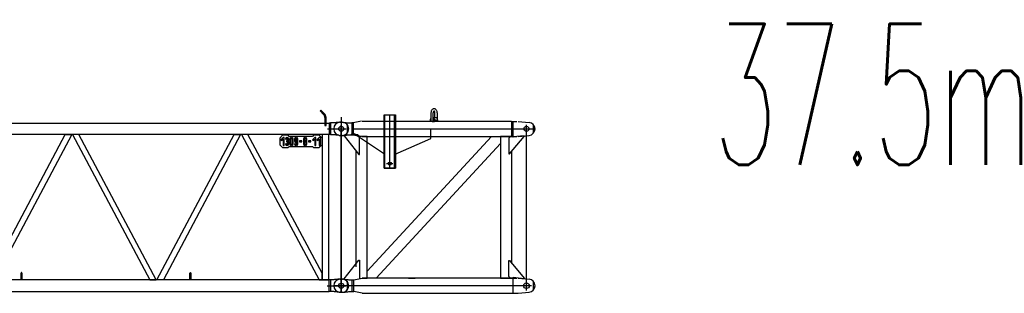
# Model space of a CAD drawing. Extents: x 11974 to 65910, y 18993 to 86132.
# Tile 22 of 37: x 57190 to 65910, y 37820 to 40245. Entities that reach past the tile are written whole.
import ezdxf
from ezdxf.enums import TextEntityAlignment as Align

# ---------------------------------------------------------------- set-up
doc = ezdxf.new("R2010")
doc.units = 0
doc.header["$LTSCALE"] = 62.5
doc.header["$MEASUREMENT"] = 0
doc.linetypes.add('CENTER', pattern=[50.5, 30, -9, 2.5, -9])
doc.layers.get('0').update_dxf_attribs({"linetype": 'CONTINUOUS'})
doc.layers.add('1', color=7, linetype='CONTINUOUS')
doc.layers.add('11', color=7, linetype='CONTINUOUS')
doc.styles.get("Standard").update_dxf_attribs({"font": 'txt', "bigfont": 'bigfont'})

# ---------------------------------------------------------------- blocks, each defined once
blk = doc.blocks.new('*G1414')
at = {"layer": '1', "color": 7, "linetype": 'CONTINUOUS'}
for p, q in [((48156.5551, 39337.20219), (48392.5726, 39470.21919)), ((48397.4851, 39461.51169), (48161.4661, 39328.49019)), ((48177.8356, 39337.65519), (48397.4851, 39461.51169)), ((48332.7346, 39328.49019), (48332.7346, 39483.58119)), ((48362.7271, 39483.58119), (48362.7271, 39328.49019)), ((48392.5726, 39470.21919), (48397.4851, 39461.51169)), ((59857.3741, 39443.13669), (59850.3016, 39436.06419)), ((59850.3016, 39436.06419), (59881.5991, 39404.77269)), ((59888.6716, 39411.84519), (59857.3741, 39443.13669)), ((48047.7436, 39335.69169), (48028.7281, 39335.69169)), ((48060.4516, 39333.96819), (48057.6871, 39334.01169)), ((48063.8266, 39333.83769), (48060.4516, 39333.96819)), ((48067.8091, 39333.62319), (48063.8266, 39333.83769)), ((48072.4021, 39333.32019), (48067.8091, 39333.62319)), ((48077.6041, 39332.93169), (48072.4021, 39333.32019)), ((48083.4136, 39332.45619), (48077.6041, 39332.93169)), ((48089.8321, 39331.89519), (48083.4136, 39332.45619)), ((48096.8566, 39331.24719), (48089.8321, 39331.89519)), ((48104.4901, 39330.51369), (48096.8566, 39331.24719)), ((48112.7281, 39329.69469), (48104.4901, 39330.51369)), ((48132.7876, 39329.69469), (48112.7281, 39329.69469)), ((48132.7876, 39329.69469), (48132.7876, 39225.69069)), ((48143.5216, 39328.49019), (48132.7876, 39329.69469)), ((48161.4661, 39328.49019), (48156.5551, 39337.20219)), ((48177.8356, 39328.49019), (48177.8356, 39337.65519)), ((48498.2206, 39398.61519), (48498.2206, 39337.65519)), ((53872.2286, 39357.16419), (53872.2286, 39388.41219)), ((53888.7301, 39357.16419), (53888.7301, 39388.41219)), ((53890.7311, 39361.41219), (53890.7311, 39355.12269)), ((53890.7311, 39355.12269), (53890.7311, 39336.66219)), ((53890.7311, 39336.66219), (53890.7311, 39333.41619)), ((53890.7311, 39333.41619), (53936.7271, 39333.41619)), ((53934.7306, 39363.41319), (53892.7321, 39363.41319)), ((53936.7271, 39355.12269), (53936.7271, 39361.41219)), ((53936.7271, 39336.66219), (53936.7271, 39355.12269)), ((53936.7271, 39333.41619), (53936.7271, 39336.66219)), ((53938.7281, 39388.41219), (53938.7281, 39357.16419)), ((53955.2296, 39388.41219), (53955.2296, 39357.16419)), ((59892.7276, 39377.90169), (59892.7321, 39307.84119)), ((59902.7296, 39307.84119), (59902.7296, 39377.90169)), ((59942.6686, 39329.69469), (59931.9346, 39328.49019)), ((59962.7281, 39329.69469), (59942.6686, 39329.69469)), ((59942.6686, 39329.69469), (59942.6686, 39225.69069)), ((59970.9676, 39330.52719), (59962.7281, 39329.69469)), ((59978.6011, 39331.29669), (59970.9676, 39330.52719)), ((59985.6271, 39332.00469), (59978.6011, 39331.29669)), ((59992.0441, 39332.64819), (59985.6271, 39332.00469)), ((59997.8551, 39333.23019), (59992.0441, 39332.64819)), ((60003.0556, 39333.74919), (59997.8551, 39333.23019)), ((60007.6486, 39334.20519), (60003.0556, 39333.74919)), ((60011.6311, 39334.59819), (60007.6486, 39334.20519)), ((60015.0061, 39334.92969), (60011.6311, 39334.59819)), ((60017.7691, 39335.19669), (60015.0061, 39334.92969)), ((60046.7281, 39335.69169), (60027.7216, 39335.69169)), ((47985.7261, 39316.62069), (47985.7261, 39238.77369)), ((48143.5216, 39328.49019), (48143.5216, 39226.88919)), ((48143.5216, 39328.49019), (59931.9346, 39328.49019)), ((48362.7271, 39328.49019), (48332.7346, 39328.49019)), ((59892.7321, 39307.84119), (59902.7296, 39307.84119)), ((59931.9346, 39328.49019), (59931.9346, 39226.88919)), ((60089.7301, 39316.61169), (60089.7301, 39238.76469)), ((48047.7436, 39219.69369), (48028.7281, 39219.69369)), ((48112.7281, 39225.69069), (48037.7281, 39219.69369)), ((48037.7281, 39219.69369), (48037.7281, 39214.68969)), ((48037.7281, 39214.68969), (48146.5381, 39085.01469)), ((48060.4516, 39221.50719), (48057.6871, 39221.46519)), ((48063.8266, 39221.63469), (48060.4516, 39221.50719)), ((48067.8091, 39221.84619), (48063.8266, 39221.63469)), ((48072.4021, 39222.14169), (48067.8091, 39221.84619)), ((48077.6041, 39222.52119), (48072.4021, 39222.14169)), ((48083.4136, 39222.98619), (48077.6041, 39222.52119)), ((48089.8321, 39223.53669), (48083.4136, 39222.98619)), ((48096.8566, 39224.16969), (48089.8321, 39223.53669)), ((48104.4901, 39224.88819), (48096.8566, 39224.16969)), ((48112.7281, 39225.69069), (48104.4901, 39224.88819)), ((48132.7876, 39236.89119), (48112.7281, 39225.69069)), ((48132.7876, 39225.69069), (48112.7281, 39225.69069)), ((48151.5421, 39236.89119), (48132.7876, 39236.89119)), ((48143.5216, 39226.88919), (48132.7876, 39225.69069)), ((48677.7271, 39239.94519), (48137.2276, 39239.94519)), ((48137.2276, 39239.94519), (48137.2276, 39233.49069)), ((48145.2301, 39233.49069), (48137.2276, 39233.49069)), ((48151.5421, 39085.01469), (48151.5421, 39236.89119)), ((48707.8801, 39226.88919), (48675.9691, 39226.88919)), ((48675.9691, 39226.88919), (49364.6611, 37938.49119)), ((48682.7311, 39239.94519), (48677.7271, 39239.94519)), ((48677.7271, 37925.43519), (48677.7271, 39239.94519)), ((48682.7311, 37925.43519), (48682.7311, 39239.94519)), ((59931.9346, 39226.88919), (48682.7311, 39226.88919)), ((48733.7986, 39226.88919), (48707.8801, 39226.88919)), ((49422.4906, 37938.49119), (48733.7986, 39226.88919)), ((49428.8311, 37938.49119), (50112.8851, 39226.88919)), ((50170.6276, 39226.88919), (49486.5736, 37938.49119)), ((50112.8851, 39226.88919), (50170.6276, 39226.88919)), ((50234.5726, 39226.88919), (50176.8301, 39226.88919)), ((50176.8301, 39226.88919), (50860.8856, 37938.49119)), ((50918.6266, 37938.49119), (50234.5726, 39226.88919)), ((50924.8306, 37938.49119), (51608.8891, 39226.88919)), ((51666.6271, 39226.88919), (50982.5716, 37938.49119)), ((51608.8891, 39226.88919), (51666.6271, 39226.88919)), ((51730.5721, 39226.88919), (51672.8296, 39226.88919)), ((51672.8296, 39226.88919), (52356.8836, 37938.49119)), ((52414.6306, 37938.49119), (51730.5721, 39226.88919)), ((52420.8286, 37938.49119), (53104.8886, 39226.88919)), ((53162.6266, 39226.88919), (52478.5711, 37938.49119)), ((53104.8886, 39226.88919), (53162.6266, 39226.88919)), ((53226.5716, 39226.88919), (53168.8291, 39226.88919)), ((53168.8291, 39226.88919), (53852.8831, 37938.49119)), ((53910.6301, 37938.49119), (53226.5716, 39226.88919)), ((53916.8281, 37938.49119), (54600.8866, 39226.88919)), ((54658.6291, 39226.88919), (53974.5706, 37938.49119)), ((54600.8866, 39226.88919), (54658.6291, 39226.88919)), ((54722.5696, 39226.88919), (54664.8316, 39226.88919)), ((54664.8316, 39226.88919), (55348.8871, 37938.49119)), ((55406.6296, 37938.49119), (54722.5696, 39226.88919)), ((55412.8321, 37938.49119), (56096.8861, 39226.88919)), ((56154.6286, 39226.88919), (55470.5746, 37938.49119)), ((56096.8861, 39226.88919), (56154.6286, 39226.88919)), ((56218.5736, 39226.88919), (56160.8311, 39226.88919)), ((56160.8311, 39226.88919), (56844.8866, 37938.49119)), ((56902.6291, 37938.49119), (56218.5736, 39226.88919)), ((56908.8316, 37938.49119), (57592.8856, 39226.88919)), ((57650.6281, 39226.88919), (56966.5741, 37938.49119)), ((57592.8856, 39226.88919), (57650.6281, 39226.88919)), ((57714.5731, 39226.88919), (57656.8306, 39226.88919)), ((57656.8306, 39226.88919), (58340.8846, 37938.49119)), ((58398.6271, 37938.49119), (57714.5731, 39226.88919)), ((58404.8296, 37938.49119), (59088.8851, 39226.88919)), ((59146.6276, 39226.88919), (58462.5721, 37938.49119)), ((59088.8851, 39226.88919), (59146.6276, 39226.88919)), ((59152.9666, 39226.88919), (59841.6586, 37938.49119)), ((59210.7961, 39226.88919), (59152.9666, 39226.88919)), ((59867.5771, 37998.18819), (59210.7961, 39226.88919)), ((59517.5761, 39221.28669), (59492.5771, 39196.28769)), ((59492.5771, 39196.28769), (59492.5771, 39136.28919)), ((59522.5786, 39201.28719), (59502.5791, 39181.28769)), ((59502.5791, 39181.28769), (59509.6516, 39174.21969)), ((59509.6516, 39174.21969), (59522.5786, 39187.14669)), ((59567.5771, 39221.28669), (59517.5761, 39221.28669)), ((59532.5821, 39201.28719), (59522.5786, 39201.28719)), ((59522.5786, 39187.14669), (59522.5786, 39131.28969)), ((59532.5821, 39131.28969), (59532.5821, 39201.28719)), ((59542.5796, 39186.28569), (59552.5816, 39186.28569)), ((59550.5806, 39193.28919), (59555.0806, 39190.61619)), ((59557.5796, 39171.29019), (59552.6131, 39171.29019)), ((59552.6131, 39171.29019), (59552.6131, 39161.28819)), ((59552.6131, 39161.28819), (59557.5796, 39161.28819)), ((59555.0806, 39190.61619), (59555.0806, 39201.07719)), ((59560.0786, 39201.07719), (59560.0786, 39190.61619)), ((59562.5791, 39186.28569), (59562.5791, 39176.28819)), ((59562.5791, 39156.28869), (59562.5791, 39146.28669)), ((59577.5746, 39211.28919), (59567.5771, 39221.28669)), ((59572.5811, 39176.28819), (59572.5811, 39186.28569)), ((59572.5811, 39146.28669), (59572.5811, 39156.28869)), ((59782.5841, 39211.28919), (59577.5746, 39211.28919)), ((59582.5786, 39186.28569), (59582.5786, 39146.28669)), ((59592.5806, 39146.28669), (59592.5806, 39186.28569)), ((59595.0796, 39190.61619), (59595.0796, 39201.07719)), ((59600.0791, 39201.07719), (59600.0791, 39190.61619)), ((59602.5781, 39186.28569), (59602.5781, 39146.28669)), ((59612.5801, 39146.28669), (59612.5801, 39186.28569)), ((59622.5776, 39186.28569), (59622.5776, 39171.29019)), ((59630.5801, 39164.29119), (59635.0786, 39156.50469)), ((59632.5976, 39186.83169), (59632.6441, 39187.37919)), ((59632.6126, 39186.28569), (59632.5976, 39186.83169)), ((59632.6126, 39171.29019), (59632.6126, 39186.28569)), ((59632.6441, 39187.37919), (59632.7506, 39187.92369)), ((59632.7506, 39187.92369), (59632.9171, 39188.45769)), ((59632.9171, 39188.45769), (59633.1436, 39188.97519)), ((59633.1436, 39188.97519), (59633.4286, 39189.46869)), ((59633.4286, 39189.46869), (59633.7676, 39189.93069)), ((59633.7676, 39189.93069), (59634.1576, 39190.35819)), ((59634.1576, 39190.35819), (59634.5971, 39190.74219)), ((59634.5971, 39190.74219), (59635.0786, 39191.07819)), ((59635.0786, 39191.07819), (59635.0786, 39201.07719)), ((59635.0786, 39156.50469), (59635.0786, 39166.97769)), ((59640.0781, 39201.07719), (59640.0781, 39190.61619)), ((59640.0781, 39166.94169), (59640.0781, 39156.48969)), ((59642.5771, 39186.28569), (59642.5771, 39171.29019)), ((59642.5771, 39156.28869), (59642.5771, 39151.29069)), ((59652.5791, 39146.28669), (59652.5791, 39186.28569)), ((59687.5801, 39171.29019), (59667.5806, 39171.29019)), ((59667.5806, 39171.29019), (59667.5806, 39161.28819)), ((59677.5781, 39166.28619), (59667.5806, 39161.28819)), ((59667.5806, 39161.28819), (59687.5801, 39161.28819)), ((59687.5801, 39161.28819), (59687.5801, 39171.29019)), ((59702.5816, 39186.28569), (59702.5816, 39176.28819)), ((59702.5816, 39156.28869), (59702.5816, 39146.28669)), ((59712.5791, 39176.28819), (59712.5791, 39186.28569)), ((59712.5791, 39146.28669), (59712.5791, 39156.28869)), ((59715.5821, 39190.87269), (59715.5821, 39201.14469)), ((59715.5821, 39160.87119), (59715.5821, 39171.70569)), ((59719.5826, 39201.16419), (59719.5826, 39190.87269)), ((59719.5826, 39171.70569), (59719.5826, 39160.87119)), ((59722.5811, 39186.28569), (59722.5811, 39176.28819)), ((59722.5811, 39156.28869), (59722.5811, 39146.28669)), ((59732.5786, 39176.28819), (59732.5786, 39186.28569)), ((59732.5786, 39146.28669), (59732.5786, 39156.28869)), ((59767.5796, 39171.29019), (59747.5786, 39171.29019)), ((59747.5786, 39171.29019), (59747.5786, 39161.28819)), ((59757.5821, 39166.28619), (59747.5786, 39161.28819)), ((59747.5786, 39161.28819), (59767.5796, 39161.28819)), ((59767.5796, 39161.28819), (59767.5796, 39171.29019)), ((59802.5791, 39201.28719), (59782.5796, 39181.28769)), ((59782.5796, 39181.28769), (59789.6521, 39174.21969)), ((59792.5816, 39221.28669), (59782.5841, 39211.28919)), ((59789.6521, 39174.21969), (59802.5791, 39187.14669)), ((59842.5796, 39221.28669), (59792.5816, 39221.28669)), ((59812.5766, 39201.28719), (59802.5791, 39201.28719)), ((59802.5791, 39187.14669), (59802.5791, 39131.28969)), ((59812.5766, 39131.28969), (59812.5766, 39201.28719)), ((59842.5796, 39201.28719), (59822.5786, 39181.28769)), ((59822.5786, 39181.28769), (59829.6511, 39174.21969)), ((59829.6511, 39174.21969), (59842.5796, 39187.14669)), ((59867.5771, 39196.28769), (59842.5796, 39221.28669)), ((59852.5816, 39201.28719), (59842.5796, 39201.28719)), ((59842.5796, 39187.14669), (59842.5796, 39131.28969)), ((59852.5816, 39131.28969), (59852.5816, 39201.28719)), ((59867.5771, 39226.88919), (59867.5771, 37938.49119)), ((59927.8786, 39226.88919), (59867.5771, 39226.88919)), ((59867.5771, 39136.28919), (59867.5771, 39196.28769)), ((59927.8786, 37938.49119), (59927.8786, 39226.88919)), ((59942.6686, 39225.69069), (59931.9346, 39226.88919)), ((59962.7281, 39225.69069), (59942.6686, 39225.69069)), ((59970.9676, 39224.87619), (59962.7281, 39225.69069)), ((59978.6011, 39224.12019), (59970.9676, 39224.87619)), ((59985.6271, 39223.42269), (59978.6011, 39224.12019)), ((59992.0441, 39222.78519), (59985.6271, 39223.42269)), ((59997.8551, 39222.20469), (59992.0441, 39222.78519)), ((60003.0556, 39221.68419), (59997.8551, 39222.20469)), ((60007.6486, 39221.22219), (60003.0556, 39221.68419)), ((60011.6311, 39220.81869), (60007.6486, 39221.22219)), ((60015.0061, 39220.47369), (60011.6311, 39220.81869)), ((60017.7691, 39220.18869), (60015.0061, 39220.47369)), ((60046.7281, 39219.69369), (60027.7216, 39219.69369)), ((48137.2276, 39096.11169), (48137.2276, 38069.27019)), ((48146.5381, 39085.01469), (48151.5421, 39085.01469)), ((59492.5771, 39136.28919), (59517.5761, 39111.29019)), ((59517.5761, 39111.29019), (59567.5771, 39111.29019)), ((59527.5781, 39136.28919), (59522.5786, 39131.28969)), ((59522.5786, 39131.28969), (59532.5821, 39131.28969)), ((59552.5816, 39146.28669), (59542.5796, 39146.28669)), ((59550.5806, 39139.28769), (59555.0806, 39131.49669)), ((59555.0806, 39131.49669), (59555.0806, 39141.95619)), ((59560.0786, 39141.95619), (59560.0786, 39131.49669)), ((59564.5786, 39139.28769), (59560.0786, 39131.49669)), ((59567.5771, 39111.29019), (59577.5746, 39121.28769)), ((59577.5746, 39121.28769), (59782.5841, 39121.28769)), ((59590.5796, 39139.28769), (59595.0796, 39131.49669)), ((59595.0796, 39131.49669), (59595.0796, 39141.95619)), ((59600.0791, 39141.95619), (59600.0791, 39131.49669)), ((59604.5791, 39139.28769), (59600.0791, 39131.49669)), ((59632.5796, 39146.28669), (59622.5776, 39146.28669)), ((59630.5801, 39139.28769), (59635.0786, 39131.49669)), ((59635.0786, 39131.49669), (59635.0786, 39141.95619)), ((59640.0781, 39141.95619), (59640.0781, 39131.49669)), ((59644.5781, 39139.28769), (59640.0781, 39131.49669)), ((59642.5771, 39151.29069), (59642.5771, 39146.28669)), ((59710.5781, 39139.28769), (59715.5821, 39131.42319)), ((59715.5821, 39131.42319), (59715.5821, 39141.70419)), ((59719.5826, 39141.70869), (59719.5826, 39131.42319)), ((59724.5806, 39139.28769), (59719.5826, 39131.42319)), ((59782.5841, 39121.28769), (59792.5816, 39111.29019)), ((59792.5816, 39111.29019), (59842.5796, 39111.29019)), ((59807.5786, 39136.28919), (59802.5791, 39131.28969)), ((59802.5791, 39131.28969), (59812.5766, 39131.28969)), ((59847.5776, 39136.28919), (59842.5796, 39131.28969)), ((59842.5796, 39111.29019), (59867.5771, 39136.28919)), ((59842.5796, 39131.28969), (59852.5816, 39131.28969)), ((48037.7281, 37950.69069), (48146.5381, 38080.36569)), ((48146.5381, 38080.36569), (48151.5421, 38080.36569)), ((48151.5421, 38080.36569), (48151.5421, 37928.48919)), ((48047.7436, 37945.68669), (48028.7281, 37945.68669)), ((48037.7281, 37945.68669), (48037.7281, 37950.69069)), ((48112.7281, 37939.68969), (48037.7281, 37945.68669)), ((48060.4516, 37943.95869), (48057.6871, 37944.00219)), ((48063.8266, 37943.82969), (48060.4516, 37943.95869)), ((48067.8091, 37943.61369), (48063.8266, 37943.82969)), ((48072.4021, 37943.31219), (48067.8091, 37943.61369)), ((48077.6041, 37942.92369), (48072.4021, 37943.31219)), ((48083.4136, 37942.44969), (48077.6041, 37942.92369)), ((48089.8321, 37941.88869), (48083.4136, 37942.44969)), ((48096.8566, 37941.24219), (48089.8321, 37941.88869)), ((48104.4901, 37940.50869), (48096.8566, 37941.24219)), ((48112.7281, 37939.68969), (48104.4901, 37940.50869)), ((48132.7876, 37939.68969), (48112.7281, 37939.68969)), ((48132.7876, 37928.48919), (48112.7281, 37939.68969)), ((48132.7876, 37939.68969), (48132.7876, 37835.68719)), ((48144.4336, 37938.49119), (48132.7876, 37939.68969)), ((48144.4336, 37938.49119), (48141.2281, 37929.68769)), ((48144.4336, 37836.89019), (48144.4336, 37938.49119)), ((59931.0286, 37938.49119), (48682.7311, 37938.49119)), ((48971.7301, 37937.99169), (48971.7301, 37941.99219)), ((48971.7301, 37941.99219), (48973.7311, 37941.99219)), ((48983.7286, 37937.99169), (48971.7301, 37937.99169)), ((48973.7311, 37941.99219), (48973.7311, 37998.99369)), ((48973.7311, 37941.99219), (48981.7291, 37941.99219)), ((48981.7291, 37998.99369), (48981.7291, 37941.99219)), ((48981.7291, 37941.99219), (48983.7286, 37941.99219)), ((48983.7286, 37941.99219), (48983.7286, 37937.99169)), ((49364.6611, 37938.49119), (49422.4906, 37938.49119)), ((49486.5736, 37938.49119), (49428.8311, 37938.49119)), ((49719.7306, 37938.49119), (49719.7306, 37942.49169)), ((49719.7306, 37942.49169), (49721.7301, 37942.49169)), ((49731.7291, 37938.49119), (49719.7306, 37938.49119)), ((49721.7301, 37942.49169), (49721.7301, 37999.49319)), ((49721.7301, 37942.49169), (49729.7281, 37942.49169)), ((49729.7281, 37999.49319), (49729.7281, 37942.49169)), ((49729.7281, 37942.49169), (49731.7291, 37942.49169)), ((49731.7291, 37942.49169), (49731.7291, 37938.49119)), ((50860.8856, 37938.49119), (50918.6266, 37938.49119)), ((50982.5716, 37938.49119), (50924.8306, 37938.49119)), ((51215.7301, 37938.49119), (51215.7301, 37942.49169)), ((51215.7301, 37942.49169), (51217.7296, 37942.49169)), ((51227.7316, 37938.49119), (51215.7301, 37938.49119)), ((51217.7296, 37942.49169), (51217.7296, 37999.49319)), ((51217.7296, 37942.49169), (51225.7321, 37942.49169)), ((51225.7321, 37999.49319), (51225.7321, 37942.49169)), ((51225.7321, 37942.49169), (51227.7316, 37942.49169)), ((51227.7316, 37942.49169), (51227.7316, 37938.49119)), ((52356.8836, 37938.49119), (52414.6306, 37938.49119)), ((52478.5711, 37938.49119), (52420.8286, 37938.49119)), ((52711.7281, 37938.49119), (52711.7281, 37942.49169)), ((52711.7281, 37942.49169), (52713.7291, 37942.49169)), ((52723.7311, 37938.49119), (52711.7281, 37938.49119)), ((52713.7291, 37942.49169), (52713.7291, 37999.49319)), ((52713.7291, 37942.49169), (52721.7301, 37942.49169)), ((52721.7301, 37999.49319), (52721.7301, 37942.49169)), ((52721.7301, 37942.49169), (52723.7311, 37942.49169)), ((52723.7311, 37942.49169), (52723.7311, 37938.49119)), ((53852.8831, 37938.49119), (53910.6301, 37938.49119)), ((53974.5706, 37938.49119), (53916.8281, 37938.49119)), ((54207.7276, 37938.49119), (54207.7276, 37942.49169)), ((54207.7276, 37942.49169), (54209.7286, 37942.49169)), ((54219.7306, 37938.49119), (54207.7276, 37938.49119)), ((54209.7286, 37942.49169), (54209.7286, 37999.49319)), ((54209.7286, 37942.49169), (54217.7296, 37942.49169)), ((54217.7296, 37999.49319), (54217.7296, 37942.49169)), ((54217.7296, 37942.49169), (54219.7306, 37942.49169)), ((54219.7306, 37942.49169), (54219.7306, 37938.49119)), ((55348.8871, 37938.49119), (55406.6296, 37938.49119)), ((55470.5746, 37938.49119), (55412.8321, 37938.49119)), ((55703.7316, 37938.49119), (55703.7316, 37942.49169)), ((55703.7316, 37942.49169), (55705.7281, 37942.49169)), ((55715.7301, 37938.49119), (55703.7316, 37938.49119)), ((55705.7281, 37942.49169), (55705.7281, 37999.49319)), ((55705.7281, 37942.49169), (55713.7291, 37942.49169)), ((55713.7291, 37999.49319), (55713.7291, 37942.49169)), ((55713.7291, 37942.49169), (55715.7301, 37942.49169)), ((55715.7301, 37942.49169), (55715.7301, 37938.49119)), ((56844.8866, 37938.49119), (56902.6291, 37938.49119)), ((56966.5741, 37938.49119), (56908.8316, 37938.49119)), ((57199.7311, 37938.49119), (57199.7311, 37942.49169)), ((57199.7311, 37942.49169), (57201.7306, 37942.49169)), ((57211.7281, 37938.49119), (57199.7311, 37938.49119)), ((57201.7306, 37942.49169), (57201.7306, 37999.49319)), ((57201.7306, 37942.49169), (57209.7286, 37942.49169)), ((57209.7286, 37999.49319), (57209.7286, 37942.49169)), ((57209.7286, 37942.49169), (57211.7281, 37942.49169)), ((57211.7281, 37942.49169), (57211.7281, 37938.49119)), ((58340.8846, 37938.49119), (58398.6271, 37938.49119)), ((58462.5721, 37938.49119), (58404.8296, 37938.49119)), ((58695.7306, 37938.49119), (58695.7306, 37942.49169)), ((58695.7306, 37942.49169), (58697.7301, 37942.49169)), ((58707.7276, 37938.49119), (58695.7306, 37938.49119)), ((58697.7301, 37942.49169), (58697.7301, 37999.49319)), ((58697.7301, 37942.49169), (58705.7326, 37942.49169)), ((58705.7326, 37999.49319), (58705.7326, 37942.49169)), ((58705.7326, 37942.49169), (58707.7276, 37942.49169)), ((58707.7276, 37942.49169), (58707.7276, 37938.49119)), ((59841.6586, 37938.49119), (59867.5771, 37938.49119)), ((59867.5771, 37938.49119), (59867.5771, 37998.18819)), ((59867.5771, 37938.49119), (59927.8786, 37938.49119)), ((59942.6686, 37939.68969), (59931.0286, 37938.49119)), ((59931.0286, 37836.89019), (59931.0286, 37938.49119)), ((59962.7281, 37939.68969), (59942.6686, 37939.68969)), ((59942.6686, 37939.68969), (59942.6686, 37835.68719)), ((59962.0081, 37939.34469), (59964.2296, 37939.72269)), ((59970.9676, 37940.52219), (59962.7281, 37939.68969)), ((59978.6011, 37941.29169), (59970.9676, 37940.52219)), ((59985.6271, 37941.99819), (59978.6011, 37941.29169)), ((59992.0441, 37942.64169), (59985.6271, 37941.99819)), ((59997.8551, 37943.22369), (59992.0441, 37942.64169)), ((60003.0556, 37943.74269), (59997.8551, 37943.22369)), ((60007.6486, 37944.20019), (60003.0556, 37943.74269)), ((60011.6311, 37944.59319), (60007.6486, 37944.20019)), ((60015.0061, 37944.92469), (60011.6311, 37944.59319)), ((60017.7691, 37945.19319), (60015.0061, 37944.92469)), ((60046.7281, 37945.68669), (60027.7216, 37945.68669)), ((47985.7261, 37926.61719), (47985.7261, 37848.76869)), ((48151.5421, 37928.48919), (48132.7876, 37928.48919)), ((48145.2301, 37931.88969), (48137.2276, 37931.88969)), ((48137.2276, 37931.88969), (48137.2276, 37925.43519)), ((48137.2276, 37925.43519), (48677.7271, 37925.43519)), ((48677.7271, 37925.43519), (48682.7311, 37925.43519)), ((60089.7301, 37926.60819), (60089.7301, 37848.75969)), ((48047.7436, 37829.69019), (48028.7281, 37829.69019)), ((48060.4516, 37831.49919), (48057.6871, 37831.45719)), ((48063.8266, 37831.62669), (48060.4516, 37831.49919)), ((48067.8091, 37831.83819), (48063.8266, 37831.62669)), ((48072.4021, 37832.13369), (48067.8091, 37831.83819)), ((48077.6041, 37832.51469), (48072.4021, 37832.13369)), ((48083.4136, 37832.97969), (48077.6041, 37832.51469)), ((48089.8321, 37833.53019), (48083.4136, 37832.97969)), ((48096.8566, 37834.16469), (48089.8321, 37833.53019)), ((48104.4901, 37834.88319), (48096.8566, 37834.16469)), ((48112.7281, 37835.68719), (48104.4901, 37834.88319)), ((48132.7876, 37835.68719), (48112.7281, 37835.68719)), ((48144.4336, 37836.89019), (48132.7876, 37835.68719)), ((48144.4336, 37836.89019), (59931.0286, 37836.89019)), ((59942.6686, 37835.68719), (59931.0286, 37836.89019)), ((59962.7281, 37835.68719), (59942.6686, 37835.68719)), ((59970.9676, 37834.87119), (59962.7281, 37835.68719)), ((59978.6011, 37834.11519), (59970.9676, 37834.87119)), ((59985.6271, 37833.41769), (59978.6011, 37834.11519)), ((59992.0441, 37832.77869), (59985.6271, 37833.41769)), ((59997.8551, 37832.19819), (59992.0441, 37832.77869)), ((60003.0556, 37831.67769), (59997.8551, 37832.19819)), ((60007.6486, 37831.21569), (60003.0556, 37831.67769)), ((60011.6311, 37830.81219), (60007.6486, 37831.21569)), ((60015.0061, 37830.46869), (60011.6311, 37830.81219)), ((60017.7691, 37830.18369), (60015.0061, 37830.46869)), ((60046.7281, 37829.69019), (60027.7216, 37829.69019))]:
    blk.add_line(p, q, dxfattribs=at)
at = {"layer": '1', "color": 7, "linetype": 'CENTER'}
for p, q in [((48008.3896, 39277.69269), (48064.1326, 39277.69269)), ((48037.7281, 39248.42769), (48037.7281, 39309.63969)), ((48008.9341, 37887.68769), (48067.4101, 37887.68769)), ((48037.7281, 37858.48719), (48037.7281, 37920.24519))]:
    blk.add_line(p, q, dxfattribs=at)
at = {"layer": '1', "color": 7, "linetype": 'CONTINUOUS'}
for centre, radius in [((48427.7296, 39398.49219), 50.80261), ((48427.7296, 39398.49219), 50.79803), ((48427.7296, 39398.49219), 41.99982), ((48427.7296, 39398.49219), 22.49909), ((48037.7281, 39277.69269), 22.50366), ((60037.7281, 39277.69269), 22.49451), ((48037.7281, 37887.68769), 25.00305), ((60037.7281, 37887.68769), 22.49451)]:
    blk.add_circle(centre, radius, dxfattribs=at)
for centre, radius, start, end in [((48347.7301, 39483.58119), 14.99634, 0, 180), ((48428.2186, 39398.61519), 70.00122, 0, 116.04228), ((53913.7291, 39388.41219), 41.50085, 0, 180), ((48028.7281, 39277.69269), 57.99866, 90, 180), ((48047.7436, 39235.68819), 98.82449, 84.227898, 90.002136), ((48518.2201, 39337.65519), 19.99969, 180, -152.72523), ((53893.7296, 39357.16419), 21.50116, 180, -98.01624), ((53913.7291, 39388.41219), 24.99847, 0, 180), ((53893.7296, 39357.16419), 4.99878, 180, -126.84891), ((53892.7321, 39361.41219), 2.00043, 90, 180), ((53934.7306, 39361.41219), 1.99585, 0, 90), ((53933.7286, 39357.16419), 21.50068, -81.98587, -0.00211), ((53933.7241, 39357.16419), 5.00244, -53.11047, -0.00134), ((59854.7236, 39377.90169), 38.00354, 0, 44.995121), ((59854.7101, 39377.89719), 48.01941, 0, 44.982952), ((60027.7216, 39235.68819), 100.00305, 90, 95.711113), ((60046.7281, 39277.69269), 58.00781, 0, 90), ((48028.7281, 39277.69269), 57.99866, 180, -90), ((60046.7281, 39277.69269), 57.99866, -90, 0), ((48047.7436, 39319.69719), 100.00305, -90, -84.22043), ((59557.5796, 39186.28569), 15.00004, 99.589623, 179.99794), ((59557.5796, 39186.28569), 4.99997, 119.9906, 179.99847), ((59557.5796, 39176.28819), 4.99878, -90, 0), ((59557.5796, 39156.28869), 4.99878, 0, 90), ((59557.6441, 39186.28569), 4.93469, 0, 60.647995), ((59557.5796, 39186.28569), 15.00091, 0, 80.408318), ((59572.5481, 39166.28619), 3.00008, 146.26057, -146.2623), ((59557.6441, 39176.28819), 14.94973, -33.89044, -0.00088), ((59557.5796, 39156.28869), 15.00091, 0, 33.738563), ((59597.5786, 39186.28569), 15.00004, 99.589623, 179.99794), ((59597.5786, 39186.28569), 4.99997, 119.9906, 179.99847), ((59597.5786, 39186.28569), 4.99878, 0, 60.007877), ((59597.5786, 39186.28569), 15.00091, 0, 80.408318), ((59637.6151, 39171.29019), 15.03754, 180, -99.73251), ((59637.5836, 39186.28569), 15.0008, 99.606865, 179.99796), ((59637.6061, 39171.29019), 4.9942, 180, -120.36975), ((59637.6421, 39186.28569), 4.93469, 0, 60.647995), ((59637.6421, 39186.28569), 14.93683, 0, 80.649864), ((59637.6151, 39171.29019), 15.00301, -80.55411, -70.94226), ((59637.5791, 39171.29019), 5.01584, -60.11395, -0.00153), ((59637.5791, 39156.28869), 4.99878, 0, 9.479559), ((59717.5771, 39156.28869), 14.99662, 146.25085, 179.99913), ((59717.5771, 39176.28819), 14.99634, 180, -146.23718), ((59717.6416, 39186.28569), 15.00112, 97.890633, 179.99789), ((59702.6131, 39166.28619), 3.00008, -33.73944, 33.73767), ((59717.6461, 39176.28819), 5.06744, 180, -114.25391), ((59717.5771, 39156.28869), 4.99801, 113.53454, 179.99832), ((59717.6416, 39186.28569), 5.02812, 114.18326, 179.99832), ((59717.6416, 39186.28569), 4.93927, 0, 67.064163), ((59717.5816, 39186.28569), 14.99634, 0, 82.34185), ((59717.6461, 39176.28819), 4.97454, -67.0939, -0.00171), ((59717.5771, 39156.28869), 5.00336, 0, 66.367615), ((59732.5456, 39166.28619), 3.00008, 146.26057, -146.2623), ((59717.5816, 39176.28819), 14.99916, -33.7637, -0.00088), ((59717.5771, 39156.28869), 15.00091, 0, 33.738563), ((60027.7216, 39319.68819), 99.99595, -95.7095, -89.99786), ((59557.5796, 39146.28669), 15.00091, 180, -99.59167), ((59557.5796, 39146.28669), 4.99878, 180, -119.99213), ((59557.5796, 39146.28669), 15.00004, -80.41037, -0.00204), ((59557.5796, 39146.28669), 4.99997, -60.0094, -0.00153), ((59597.5786, 39146.28669), 15.00091, 180, -99.59167), ((59597.5786, 39146.28669), 4.99878, 180, -119.99213), ((59597.5786, 39146.28669), 15.00004, -80.41037, -0.00204), ((59597.5786, 39146.28669), 4.99997, -60.0094, -0.00153), ((59637.5791, 39146.28669), 15.00091, 180, -99.59167), ((59637.5791, 39146.28669), 4.99878, 180, -119.99213), ((59637.5791, 39146.28669), 15.00004, -80.41037, -0.00204), ((59637.5791, 39146.28669), 4.99997, -60.0094, -0.00153), ((59717.5771, 39146.28669), 14.99634, 180, -97.6478), ((59717.5771, 39146.28669), 4.99878, 180, -113.53622), ((59717.5771, 39146.28669), 14.99821, -82.31961, -0.00208), ((59717.5771, 39146.28669), 4.99748, -66.34827, -0.00168), ((48028.7281, 37887.68769), 57.99866, 90, 180), ((48047.7436, 37845.68469), 98.81994, 84.227631, 90.002136), ((48977.7271, 37998.98469), 4.00543, 90, 179.86874), ((48977.7316, 37998.99369), 3.99628, 0, 90.065636), ((49725.7276, 37999.49319), 3.99628, 90, 180), ((49725.7321, 37999.49319), 3.99628, 0, 90.065636), ((51221.7301, 37999.48419), 4.00543, 90, 179.8689), ((51221.7361, 37999.49319), 3.99628, 0, 90.065636), ((52717.7296, 37999.48419), 4.00543, 90, 179.8689), ((52717.7341, 37999.49319), 3.99628, 0, 90.065636), ((54213.7291, 37999.48419), 4.00543, 90, 179.8689), ((54213.7336, 37999.49319), 3.99628, 0, 90.065636), ((55709.7286, 37999.48419), 4.00543, 90, 179.8689), ((55709.7331, 37999.49319), 3.99628, 0, 90.065636), ((57205.7281, 37999.48869), 4.00085, 90, 179.93437), ((57205.7326, 37999.49319), 3.99628, 0, 90.065636), ((58701.7306, 37999.48869), 4.00085, 90, 179.93445), ((58701.7351, 37999.49319), 3.99628, 0, 90.065636), ((60027.7216, 37845.68469), 100.00305, 90, 95.711113), ((60046.7281, 37887.68769), 58.00781, 0, 90), ((48028.7281, 37887.68769), 57.99866, 180, -90), ((60046.7281, 37887.68769), 57.99866, -90, 0), ((48047.7436, 37929.69219), 100.00305, -90, -84.22067), ((60027.7216, 37929.68319), 99.99595, -95.7095, -89.99786)]:
    blk.add_arc(centre, radius, start, end, dxfattribs=at)
at = {"layer": '11', "color": 7, "linetype": 'CENTER'}
for p, q in [((60037.7281, 39382.28176), (60037.7281, 37823.35822)), ((59914.74227, 39277.69269), (60081.90099, 39277.69269)), ((59913.93249, 37887.68869), (60077.7286, 37887.68869))]:
    blk.add_line(p, q, dxfattribs=at)
blk = doc.blocks.new('*G2020')
at = {"layer": '1', "color": 7, "linetype": 'CONTINUOUS'}
for p, q in [((60832.8436, 39425.90869), (60832.5526, 39420.82069)), ((60832.5571, 39420.82069), (60832.5571, 39354.30769)), ((60833.7661, 39431.13769), (60832.8436, 39425.90869)), ((60835.3756, 39436.31419), (60833.7661, 39431.13769)), ((60837.6736, 39441.22519), (60835.3756, 39436.31419)), ((60840.6076, 39445.64869), (60837.6736, 39441.22519)), ((60844.0741, 39449.39569), (60840.6076, 39445.64869)), ((60847.9201, 39452.32819), (60844.0741, 39449.39569)), ((60851.9746, 39454.38169), (60847.9201, 39452.32819)), ((60856.0696, 39455.56069), (60851.9746, 39454.38169)), ((60852.8806, 39422.97469), (60852.8041, 39420.82069)), ((60852.8086, 39354.30769), (60852.8086, 39420.82069)), ((60853.1251, 39425.18719), (60852.8806, 39422.97469)), ((60853.5481, 39427.37869), (60853.1251, 39425.18719)), ((60854.1541, 39429.45769), (60853.5481, 39427.37869)), ((60854.9281, 39431.32969), (60854.1541, 39429.45769)), ((60855.8416, 39432.91519), (60854.9281, 39431.32969)), ((60856.8556, 39434.15719), (60855.8416, 39432.91519)), ((60860.0551, 39455.93119), (60856.0696, 39455.56069)), ((60857.9251, 39435.02569), (60856.8556, 39434.15719)), ((60859.0051, 39435.52369), (60857.9251, 39435.02569)), ((60860.0551, 39435.67969), (60859.0051, 39435.52369)), ((60864.0181, 39455.56369), (60860.0551, 39455.93419)), ((60861.0841, 39435.52819), (60860.0551, 39435.68419)), ((60862.1401, 39435.02869), (60861.0841, 39435.52819)), ((60863.1856, 39434.15869), (60862.1401, 39435.02869)), ((60864.1786, 39432.91669), (60863.1856, 39434.15869)), ((60868.0891, 39454.38319), (60864.0181, 39455.56369)), ((60865.0726, 39431.33119), (60864.1786, 39432.91669)), ((60865.8301, 39429.45769), (60865.0726, 39431.33119)), ((60866.4226, 39427.38019), (60865.8301, 39429.45769)), ((60866.8381, 39425.18869), (60866.4226, 39427.38019)), ((60867.0751, 39422.97469), (60866.8381, 39425.18869)), ((60867.1501, 39420.82069), (60867.0751, 39422.97469)), ((60867.1501, 39377.17819), (60867.1501, 39420.82069)), ((60872.1211, 39452.32969), (60868.0891, 39454.38319)), ((60875.9446, 39449.39719), (60872.1211, 39452.32969)), ((60879.3901, 39445.64869), (60875.9446, 39449.39719)), ((60882.3091, 39441.22519), (60879.3901, 39445.64869)), ((60884.5936, 39436.31569), (60882.3091, 39441.22519)), ((60886.1941, 39431.13769), (60884.5936, 39436.31569)), ((60887.1136, 39425.90869), (60886.1941, 39431.13769)), ((60887.4016, 39420.82069), (60887.1136, 39425.90869)), ((60887.4016, 39420.82069), (60887.4016, 39369.67969)), ((60028.7296, 39335.67619), (60047.7406, 39335.67619)), ((60057.6916, 39335.18269), (60060.4546, 39334.90519)), ((60060.4546, 39334.90519), (60063.8281, 39334.56769)), ((60063.8281, 39334.56769), (60067.8106, 39334.16869)), ((60067.8106, 39334.16869), (60072.4021, 39333.70969)), ((60072.4021, 39333.70969), (60077.6026, 39333.18919)), ((60077.6026, 39333.18919), (60083.4136, 39332.60869)), ((60083.4136, 39332.60869), (60089.8306, 39331.96819)), ((60089.8306, 39331.96819), (60096.8566, 39331.26619)), ((60096.8566, 39331.26619), (60104.4901, 39330.50269)), ((60104.4901, 39330.50269), (60112.7281, 39329.68069)), ((60112.7281, 39329.68069), (60132.7876, 39329.68069)), ((60143.9671, 39329.86369), (60132.7876, 39329.68069)), ((60132.7876, 39329.68069), (60132.7876, 39225.68569)), ((60218.1661, 39345.24469), (60143.9671, 39329.86369)), ((60144.2371, 39329.92669), (60144.2371, 39225.42919)), ((61545.5836, 39344.18269), (60223.1461, 39344.18269)), ((60416.9266, 38929.55869), (60416.9266, 39402.67519)), ((60416.9266, 39402.67519), (60518.5321, 39402.67519)), ((60416.9266, 39370.60369), (60416.9266, 39402.67519)), ((60416.9266, 39402.67519), (60518.5321, 39402.67519)), ((60416.9266, 39344.18269), (60416.9266, 39402.67519)), ((60416.9266, 39402.67519), (60518.5321, 39402.67519)), ((60424.9276, 38929.55869), (60424.9276, 39402.67519)), ((60510.5251, 38929.55869), (60510.5251, 39402.67519)), ((60518.5321, 39402.67519), (60518.5321, 38929.55869)), ((60518.5321, 39402.67519), (60518.5321, 39383.73319)), ((60518.5321, 39402.67519), (60518.5321, 39344.18269)), ((60826.2331, 39346.41469), (60826.5796, 39349.78369)), ((60826.5796, 39349.78369), (60827.0701, 39353.09419)), ((60826.8406, 39351.67969), (60833.6791, 39346.15969)), ((60827.0701, 39353.09419), (60827.6986, 39356.30419)), ((60827.6986, 39356.30419), (60828.4576, 39359.36719)), ((60828.4576, 39359.36719), (60829.3381, 39362.24569)), ((60829.3381, 39362.24569), (60830.3266, 39364.90819)), ((60830.3266, 39364.90819), (60831.4051, 39367.32469)), ((60831.4051, 39367.32469), (60832.5571, 39369.47869)), ((60833.4586, 39348.27919), (60833.4586, 39349.19869)), ((60833.4586, 39347.34919), (60833.4586, 39348.27919)), ((60833.4586, 39346.40869), (60833.4586, 39347.34919)), ((60833.4586, 39345.45919), (60833.4586, 39346.40869)), ((60833.4586, 39344.50369), (60833.4586, 39345.45919)), ((60833.4586, 39343.54369), (60833.4586, 39344.50369)), ((60833.6791, 39346.15969), (60836.6776, 39346.15969)), ((60842.7526, 39344.18269), (60863.3416, 39344.18269)), ((60852.8086, 39377.17819), (60877.3816, 39377.17819)), ((60852.8086, 39374.74219), (60855.7921, 39372.97369)), ((60852.8086, 39365.95369), (60854.6311, 39364.32319)), ((60854.6311, 39364.32319), (60856.3651, 39362.38519)), ((60855.7921, 39372.97369), (60858.6826, 39370.68919)), ((60856.3651, 39362.38519), (60857.9731, 39360.15469)), ((60857.9731, 39360.15469), (60859.4221, 39357.65869)), ((60858.6826, 39370.68919), (60861.4051, 39367.90069)), ((60859.4221, 39357.65869), (60860.6836, 39354.93319)), ((60860.6836, 39354.93319), (60861.7306, 39352.02769)), ((60861.4051, 39367.90069), (60863.8891, 39364.64269)), ((60861.7306, 39352.02769), (60862.5466, 39348.99319)), ((60862.5466, 39348.99319), (60863.1256, 39345.88669)), ((60869.5906, 39351.67969), (60863.0911, 39346.15969)), ((60863.8891, 39364.64269), (60866.0641, 39360.97519)), ((60866.0641, 39360.97519), (60867.8806, 39356.97919)), ((60867.8806, 39356.97919), (60869.2981, 39352.74919)), ((60869.2981, 39352.74919), (60870.2986, 39348.38869)), ((60893.2711, 39351.67969), (60869.5906, 39351.67969)), ((60870.2986, 39348.38869), (60870.8851, 39343.99969)), ((60893.9026, 39346.15969), (60870.6526, 39346.15969)), ((60879.5716, 39376.85419), (60877.3636, 39377.17969)), ((60881.8321, 39375.83269), (60879.5716, 39376.85419)), ((60884.0806, 39374.07169), (60881.8321, 39375.83269)), ((60886.2436, 39371.56519), (60884.0806, 39374.07169)), ((60888.2491, 39368.35969), (60886.2436, 39371.56519)), ((60890.0296, 39364.54669), (60888.2491, 39368.35969)), ((60891.5326, 39360.25369), (60890.0296, 39364.54669)), ((60892.7266, 39355.63519), (60891.5326, 39360.25369)), ((60893.5981, 39350.85019), (60892.7266, 39355.63519)), ((60894.1546, 39346.05019), (60893.5981, 39350.85019)), ((61545.5836, 39344.18269), (61545.5836, 39211.18369)), ((61545.5836, 39344.18269), (61559.4091, 39344.18269)), ((61559.4091, 39344.18269), (61593.7231, 39344.18269)), ((61559.4091, 39211.18369), (61559.4091, 39344.18269)), ((61603.7251, 39344.18269), (61700.9116, 39335.44819)), ((60416.9266, 39283.67419), (60416.9266, 39277.67869)), ((60831.1426, 39192.81769), (60831.1426, 39277.67869)), ((61738.7236, 39316.60669), (61738.7236, 39238.75969)), ((60028.7296, 39219.67969), (60047.7406, 39219.67969)), ((60057.6916, 39220.17319), (60060.4546, 39220.44919)), ((60060.4546, 39220.44919), (60063.8281, 39220.78669)), ((60121.8016, 39223.90969), (60062.7271, 39220.67719)), ((60062.7271, 39220.67719), (60062.7271, 39215.67919)), ((60062.7271, 39215.67919), (60193.5466, 39050.51719)), ((60063.8281, 39220.78669), (60067.8106, 39221.18569)), ((60067.8106, 39221.18569), (60072.4021, 39221.64469)), ((60072.4021, 39221.64469), (60077.6026, 39222.16519)), ((60077.6026, 39222.16519), (60083.4136, 39222.74719)), ((60083.4136, 39222.74719), (60089.8306, 39223.39069)), ((60089.8306, 39223.39069), (60096.8566, 39224.09419)), ((60096.8566, 39224.09419), (60104.4901, 39224.85919)), ((60104.4901, 39224.85919), (60112.7281, 39225.68569)), ((60112.7281, 39225.68569), (60132.7876, 39225.68569)), ((60131.1031, 39233.04619), (60121.8016, 39223.90969)), ((60132.7876, 39225.68569), (60144.2371, 39225.42919)), ((60183.5491, 39224.84269), (60135.5851, 39234.38269)), ((60144.2371, 39225.42919), (60218.1466, 39210.18619)), ((60420.3601, 39052.67869), (60146.9281, 39237.67819)), ((60198.5461, 39210.67969), (60183.5491, 39224.84269)), ((60223.1461, 39211.18369), (60198.5461, 39213.97519)), ((60198.5461, 39050.51719), (60198.5461, 39210.67969)), ((60223.1461, 39211.18369), (61545.5836, 39211.18369)), ((60268.5286, 39211.18369), (60223.1461, 39211.18369)), ((60268.5286, 37954.18219), (60268.5286, 39211.18369)), ((60268.5376, 38017.83019), (61367.4406, 39211.16569)), ((60416.9266, 39211.18369), (60416.9266, 39126.98269)), ((60416.9266, 39195.98569), (60416.9266, 39207.39319)), ((60416.9266, 39207.39319), (60416.9266, 38929.55869)), ((60515.0941, 39052.67869), (60831.1426, 39192.81769)), ((60515.0941, 39052.67869), (60831.1426, 39192.81769)), ((60518.5276, 39216.79519), (60518.5276, 39225.84169)), ((60518.5276, 38929.55869), (60518.5276, 39216.79519)), ((60831.1426, 39192.81769), (60831.1426, 39211.18369)), ((61367.4406, 39211.16569), (61446.9361, 39211.16569)), ((61446.9271, 39211.18369), (61446.9271, 37954.18219)), ((61548.5281, 39211.18369), (61446.9271, 39211.18369)), ((61446.9361, 39211.16569), (61446.9361, 39147.50869)), ((61537.2301, 39210.51469), (61522.2286, 39195.51919)), ((61522.2286, 39195.51919), (61522.2286, 39055.51669)), ((61527.2281, 39055.51669), (61657.9786, 39211.03669)), ((61557.7141, 39210.51469), (61537.2301, 39210.51469)), ((61545.5836, 39211.18369), (61559.4091, 39211.18369)), ((61548.5281, 39211.12819), (61548.5281, 39211.18369)), ((61557.7141, 39208.84819), (61557.7141, 39210.51469)), ((61557.7246, 39205.51669), (61557.7246, 39208.84819)), ((61559.4091, 39211.18369), (61593.7231, 39211.18369)), ((61657.9786, 39216.03619), (61561.0381, 39205.86469)), ((61603.7251, 39211.18369), (61700.9116, 39219.91819)), ((61657.9786, 39211.03669), (61657.9786, 39216.03619)), ((60166.9276, 39088.00819), (60166.9276, 38054.38669)), ((61446.9361, 39147.50869), (60348.0331, 37954.17319)), ((61548.5281, 38084.46169), (61548.5281, 39080.90419)), ((60193.5466, 39050.51719), (60198.5461, 39050.51719)), ((60416.9266, 38995.74169), (60416.9266, 38929.55869)), ((60518.5321, 39054.19819), (60518.5321, 39016.64269)), ((61522.2286, 39055.51669), (61527.2281, 39055.51669)), ((60518.5321, 38929.55869), (60416.9266, 38929.55869)), ((60416.9266, 38929.55869), (60518.5276, 38929.55869)), ((60416.9266, 38929.55869), (60477.8731, 38929.55869)), ((60062.7226, 37949.68819), (60193.5421, 38114.84869)), ((60193.5421, 38114.84869), (60198.5416, 38114.84869)), ((60198.5416, 38114.84869), (60198.5416, 37954.68619)), ((61522.2286, 37969.84669), (61522.2286, 38109.84919)), ((61522.2286, 38109.84919), (61527.2281, 38109.84919)), ((61527.2281, 38109.84919), (61657.9786, 37954.32919)), ((60028.7296, 37945.68619), (60047.7406, 37945.68619)), ((60057.6916, 37945.18369), (60060.4546, 37944.90619)), ((60060.4546, 37944.90619), (60063.8281, 37944.57019)), ((60062.7226, 37944.68869), (60062.7226, 37949.68819)), ((60063.8281, 37944.57019), (60067.8106, 37944.17119)), ((60067.8106, 37944.17119), (60072.4021, 37943.71219)), ((60072.4021, 37943.71219), (60077.6026, 37943.19319)), ((60077.6026, 37943.19319), (60083.4136, 37942.61119)), ((60083.4136, 37942.61119), (60089.8306, 37941.97069)), ((60089.8306, 37941.97069), (60096.8566, 37941.26719)), ((60096.8566, 37941.26719), (60104.4901, 37940.50519)), ((60104.4901, 37940.50519), (60112.7281, 37939.68019)), ((60112.7281, 37939.68019), (60132.7876, 37939.68019)), ((60132.7876, 37939.68019), (60149.2351, 37939.93669)), ((60132.7876, 37939.68019), (60132.7876, 37835.68669)), ((60149.2351, 37939.93669), (60223.1461, 37955.18119)), ((60149.2351, 37835.43019), (60149.2351, 37939.93669)), ((60223.1461, 37954.18219), (60268.5286, 37954.18219)), ((61545.5836, 37954.18219), (60223.1461, 37954.18219)), ((60268.5376, 37954.17319), (60268.5376, 38017.83019)), ((60348.0331, 37954.17319), (60268.5376, 37954.17319)), ((60632.4601, 37954.18219), (60661.9576, 37954.18219)), ((60661.9576, 37954.18219), (60691.4611, 37954.18219)), ((61446.9271, 37954.18219), (61548.5281, 37954.18219)), ((61537.2301, 37954.84219), (61522.2286, 37969.84669)), ((61557.7141, 37954.84219), (61537.2301, 37954.84219)), ((61545.5836, 37954.18219), (61559.4091, 37954.18219)), ((61557.7141, 37956.51769), (61557.7141, 37954.84219)), ((61557.7246, 37959.84919), (61557.7246, 37956.51769)), ((61559.4091, 37954.18219), (61593.7231, 37954.18219)), ((61559.4091, 37821.18469), (61559.4091, 37954.18219)), ((61657.9786, 37949.32969), (61561.0381, 37959.49219)), ((61603.7251, 37954.18219), (61700.9116, 37945.44919)), ((61657.9786, 37954.32919), (61657.9786, 37949.32969)), ((61738.7236, 37926.60769), (61738.7236, 37848.75919)), ((60028.7296, 37829.68069), (60047.7406, 37829.68069)), ((60057.6916, 37830.18319), (60060.4546, 37830.45919)), ((60060.4546, 37830.45919), (60063.8281, 37830.79519)), ((60063.8281, 37830.79519), (60067.8106, 37831.19269)), ((60067.8106, 37831.19269), (60072.4021, 37831.65019)), ((60072.4021, 37831.65019), (60077.6026, 37832.17069)), ((60077.6026, 37832.17069), (60083.4136, 37832.75119)), ((60083.4136, 37832.75119), (60089.8306, 37833.39319)), ((60089.8306, 37833.39319), (60096.8566, 37834.09669)), ((60096.8566, 37834.09669), (60104.4901, 37834.86019)), ((60104.4901, 37834.86019), (60112.7281, 37835.68669)), ((60112.7281, 37835.68669), (60132.7876, 37835.68669)), ((60132.7876, 37835.68669), (60149.2351, 37835.44623)), ((60223.1641, 37820.12269), (60148.9651, 37835.50219)), ((60223.1461, 37821.18469), (61545.5836, 37821.18469)), ((61545.5836, 37821.18469), (61559.4091, 37821.18469)), ((61559.4091, 37821.18469), (61593.7231, 37821.18469)), ((61593.7231, 37821.18469), (61603.7251, 37821.18469)), ((61603.7251, 37821.18469), (61700.9116, 37829.91769))]:
    blk.add_line(p, q, dxfattribs=at)
at = {"layer": '1', "color": 7, "linetype": 'CENTER'}
for p, q in [((60467.7286, 38929.55869), (60467.7286, 39402.67519)), ((60008.7841, 39277.67869), (60066.7141, 39277.67869)), ((60037.7281, 37829.69003), (60037.7281, 39309.20869)), ((60130.9381, 39277.67869), (61753.72483, 39277.67869)), ((60437.5351, 38969.55769), (60493.4281, 38969.55769))]:
    blk.add_line(p, q, dxfattribs=at)
at = {"layer": '1', "color": 7, "linetype": 'CONTINUOUS'}
for centre, radius in [((60037.7281, 39277.67869), 22.49909), ((61677.7216, 39277.67869), 22.49909), ((60467.7241, 38969.55769), 14.00299), ((60467.7286, 38969.55769), 14.00299), ((60037.7281, 37887.68869), 22.49909), ((61677.7216, 37887.68869), 24.99847)]:
    blk.add_circle(centre, radius, dxfattribs=at)
for centre, radius, start, end in [((60028.7296, 39277.67869), 57.99866, 90, 180), ((60047.7406, 39235.68319), 99.99595, 84.290489, 90.002129), ((60842.6836, 39354.30769), 10.12573, 180, 0), ((61695.7216, 39277.67869), 58.00323, 0, 84.865341), ((60028.7296, 39277.67869), 57.99866, 180, -90), ((61695.7216, 39277.67869), 57.99341, -84.86673, -0.0022), ((60047.7406, 39319.68319), 100.00305, -90, -84.28888), ((60134.6056, 39229.48669), 4.99283, 78.686928, 134.53772), ((61560.7171, 39208.84819), 3.00293, 180, -83.87207), ((60028.7296, 37887.68869), 57.99866, 90, 180), ((60047.7406, 37845.68419), 99.99595, 84.290489, 90.002129), ((61560.7081, 37956.51769), 2.99366, 83.68129, -179.99786), ((61695.7216, 37887.67819), 58.00323, 0, 84.865341), ((60028.7296, 37887.68869), 57.99866, 180, -90), ((61695.7216, 37887.67819), 57.99341, -84.86673, -0.0022), ((60047.7406, 37929.68269), 100.00305, -90, -84.28836)]:
    blk.add_arc(centre, radius, start, end, dxfattribs=at)
at = {"layer": '11', "color": 7, "linetype": 'CENTER'}
for p, q in [((61677.7216, 37845.09536), (61677.7216, 39314.61857)), ((61721.30457, 37887.68869), (59970.73094, 37887.68869))]:
    blk.add_line(p, q, dxfattribs=at)

msp = doc.modelspace()

# ---------------------------------------------------------------- linework, layer by layer
at = {"layer": '1', "color": 7, "linetype": 'CONTINUOUS'}
msp.add_line((60037.728, 39265.412), (60037.728, 39103.138), dxfattribs=at)

# ---------------------------------------------------------------- block references
at = {"color": 7, "linetype": 'CONTINUOUS'}
for name in ['*G1414', '*G2020']:
    msp.add_blockref(name, (0, 0), dxfattribs=at)

# ---------------------------------------------------------------- texts
at = {"layer": '11', "color": 7, "linetype": 'CENTER', "width": 0.543478}
msp.add_text('37.5m', height=1250, dxfattribs=at).set_placement((63330, 38582.694), align=Align.BOTTOM_LEFT)

doc.saveas('drawing.dxf')
